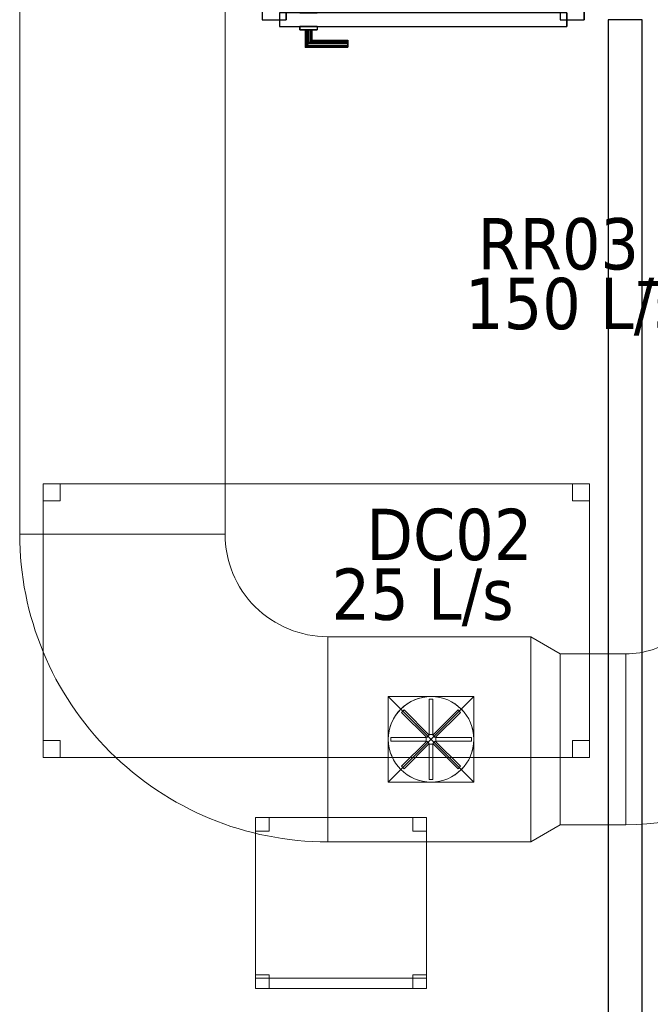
# Model space of a CAD drawing. Header units: metres. Extents: x 391.1 to 427.5, y 12.8 to 28.4.
# Tile 80 of 189: x 407.5 to 409.3, y 14.6 to 17.4. Entities that reach past the tile are written whole.
import ezdxf

# ---------------------------------------------------------------- set-up
doc = ezdxf.new("R2010")
doc.units = ezdxf.units.M
doc.layers.add('01_CARPINTERIA', color=5, linetype='Continuous', lineweight=25, true_color=0x0000ff)
for name, color, linetype, lineweight in [('02_MOBILIARIO', 7, 'Continuous', 18), ('A-DETL-____-MBND', 7, 'Continuous', 18), ('A-DETL-GENF-OTLN', 7, 'Continuous', 18), ('A-WALL-____-MCUT', 7, 'Continuous', 25), ('A-WALL-____-OTLN', 7, 'Continuous', 25), ('M-HVAC-CDFF-IDEN', 7, 'Continuous', 30), ('M-HVAC-DUCT-OTLN', 7, 'Continuous', 18)]:
    doc.layers.add(name, color=color, linetype=linetype, lineweight=lineweight)
doc.styles.add('Tahoma_2', font='tahoma.ttf', dxfattribs={"height": 0.15})

# ---------------------------------------------------------------- blocks, each defined once
blk = doc.blocks.new('Family - Evans PA-152323-03_CLI_AIRE_P0A')
at = {"layer": 'A-WALL-____-MCUT', "color": 253, "true_color": 0xaaaaaa}
for p, q in [((4.209, 0.1), (0, 0.1)), ((0, 0.1), (0, 0)), ((4.209, 0), (4.209, 0.1)), ((0, 0), (4.209, 0))]:
    blk.add_line(p, q, dxfattribs=at)
at = {"layer": 'A-WALL-____-OTLN', "color": 253, "true_color": 0xaaaaaa}
for p, q in [((4.209, 0.1), (0, 0.1)), ((0, 0.1), (0, 0)), ((4.209, 0), (4.209, 0.1)), ((0, 0), (4.209, 0))]:
    blk.add_line(p, q, dxfattribs=at)
at = {"layer": 'A-WALL-____-OTLN', "color": 253, "lineweight": 18, "true_color": 0xaaaaaa}
blk.add_line((0, 0), (4.209, 0), dxfattribs=at)
blk = doc.blocks.new('Family - Cadira d_Oficina_PA-152364-03_CLI_AIRE_P0A')
at = {"layer": 'A-DETL-____-MBND', "color": 253, "true_color": 0xaaaaaa}
for p, q in [((0, 0), (0, 0.5)), ((0, 0.5), (0.5, 0.5)), ((0, 0.5), (0, 0)), ((0.5, 0.5), (0, 0.5)), ((0, 0.5), (0.04, 0.5)), ((0, 0.46), (0, 0.5)), ((0.04, 0.5), (0, 0.5)), ((0, 0.5), (0, 0.46)), ((0.04, 0.5), (0.04, 0.46)), ((0.04, 0.46), (0.04, 0.5)), ((0.46, 0.5), (0.5, 0.5)), ((0.46, 0.46), (0.46, 0.5)), ((0.5, 0.5), (0.46, 0.5)), ((0.46, 0.5), (0.46, 0.46)), ((0.5, 0.5), (0.5, 0.46)), ((0.5, 0.46), (0.5, 0.5)), ((0.5, 0.5), (0.5, 0)), ((0.5, 0), (0.5, 0.5)), ((0.04, 0.46), (0, 0.46)), ((0, 0.46), (0.04, 0.46)), ((0.5, 0.46), (0.46, 0.46)), ((0.46, 0.46), (0.5, 0.46)), ((0, 0.04), (0.04, 0.04)), ((0, 0), (0, 0.04)), ((0.04, 0.04), (0, 0.04)), ((0, 0.04), (0, 0)), ((0, 0.03), (0.5, 0.03)), ((0, 0), (0, 0.03)), ((0.5, 0.03), (0, 0.03)), ((0, 0.03), (0, 0)), ((0.04, 0.04), (0.04, 0)), ((0.04, 0), (0.04, 0.04)), ((0.46, 0.04), (0.5, 0.04)), ((0.46, 0), (0.46, 0.04)), ((0.5, 0.04), (0.46, 0.04)), ((0.46, 0.04), (0.46, 0)), ((0.5, 0.04), (0.5, 0)), ((0.5, 0), (0.5, 0.04)), ((0.5, 0.03), (0.5, 0)), ((0.5, 0), (0.5, 0.03)), ((0.04, 0), (0, 0)), ((0, 0), (0.04, 0)), ((0, 0), (0.5, 0)), ((0.5, 0), (0, 0)), ((0, 0), (0.5, 0)), ((0.5, 0), (0.46, 0)), ((0.46, 0), (0.5, 0)), ((0.5, 0), (0, 0))]:
    blk.add_line(p, q, dxfattribs=at)
blk = doc.blocks.new('Family - Taula 160X80_PA-152467-03_CLI_AIRE_P0A')
at = {"layer": 'A-DETL-____-MBND', "color": 253, "true_color": 0xaaaaaa}
for p, q in [((0, 0.7501), (0, 0.8001)), ((0, 0.8001), (0.05, 0.8001)), ((0.05, 0.8001), (0, 0.8001)), ((0, 0.8001), (0, 0.7501)), ((0, 0), (0, 0.8001)), ((0, 0.8001), (1.5969, 0.8001)), ((1.5969, 0.8001), (0, 0.8001)), ((0, 0.8001), (0, 0)), ((0.05, 0.8001), (0.05, 0.7501)), ((0.05, 0.7501), (0.05, 0.8001)), ((1.5469, 0.7501), (1.5469, 0.8001)), ((1.5469, 0.8001), (1.5969, 0.8001)), ((1.5969, 0.8001), (1.5469, 0.8001)), ((1.5469, 0.8001), (1.5469, 0.7501)), ((1.5969, 0.8001), (1.5969, 0.7501)), ((1.5969, 0.7501), (1.5969, 0.8001)), ((1.5969, 0.8001), (1.5969, 0)), ((1.5969, 0), (1.5969, 0.8001)), ((0.05, 0.7501), (0, 0.7501)), ((0, 0.7501), (0.05, 0.7501)), ((1.5969, 0.7501), (1.5469, 0.7501)), ((1.5469, 0.7501), (1.5969, 0.7501)), ((0, 0), (0, 0.05)), ((0, 0.05), (0.05, 0.05)), ((0.05, 0.05), (0, 0.05)), ((0, 0.05), (0, 0)), ((0.05, 0.05), (0.05, 0)), ((0.05, 0), (0.05, 0.05)), ((1.5469, 0), (1.5469, 0.05)), ((1.5469, 0.05), (1.5969, 0.05)), ((1.5969, 0.05), (1.5469, 0.05)), ((1.5469, 0.05), (1.5469, 0)), ((1.5969, 0.05), (1.5969, 0)), ((1.5969, 0), (1.5969, 0.05)), ((1.5969, 0), (0, 0)), ((0, 0), (1.5969, 0)), ((0.05, 0), (0, 0)), ((0, 0), (0.05, 0)), ((1.5969, 0), (1.5469, 0)), ((1.5469, 0), (1.5969, 0))]:
    blk.add_line(p, q, dxfattribs=at)
blk = doc.blocks.new('Family - LONDR55-XX_ZZ-ARQ-CAA-M3D-Londres55-152563-03_CLI_AIRE_P0A')
at = {"layer": '01_CARPINTERIA', "color": 161, "true_color": 0xaaaaff}
for p, q in [((0.69, 0.1487), (0.69, 0.15)), ((0.69, 0.15), (0.69, 0.1487)), ((0.815, 0.15), (0.69, 0.15)), ((0.69, 0.145), (0.69, 0.1487)), ((0.69, 0.1487), (0.69, 0.145)), ((0.8137, 0.1487), (0.69, 0.1487)), ((0.8137, 0.1487), (0.69, 0.1487)), ((0.69, 0.14), (0.69, 0.145)), ((0.69, 0.145), (0.69, 0.14)), ((0.81, 0.145), (0.69, 0.145)), ((0.81, 0.145), (0.69, 0.145)), ((0.81, 0.145), (0.805, 0.14)), ((0.805, 0.14), (0.81, 0.145)), ((0.8137, 0.1487), (0.81, 0.145)), ((0.81, 0.145), (0.8137, 0.1487)), ((0.81, 0.1), (0.81, 0.145)), ((0.81, 0.1), (0.81, 0.145)), ((0.815, 0.15), (0.8137, 0.1487)), ((0.8137, 0.1487), (0.815, 0.15)), ((0.8137, 0.1), (0.8137, 0.1487)), ((0.8137, 0.1), (0.8137, 0.1487)), ((0.815, 0.1), (0.815, 0.15)), ((0.69, 0.135), (0.69, 0.14)), ((0.69, 0.14), (0.69, 0.135)), ((0.69, 0.14), (0.805, 0.14)), ((0.805, 0.14), (0.69, 0.14)), ((0.69, 0.135), (0.69, 0.1313)), ((0.69, 0.1313), (0.69, 0.135)), ((0.8, 0.135), (0.69, 0.135)), ((0.8, 0.135), (0.69, 0.135)), ((0.69, 0.1313), (0.69, 0.13)), ((0.69, 0.13), (0.69, 0.1313)), ((0.7963, 0.1313), (0.69, 0.1313)), ((0.7963, 0.1313), (0.69, 0.1313)), ((0.795, 0.13), (0.69, 0.13)), ((0.795, 0.13), (0.7963, 0.1313)), ((0.7963, 0.1313), (0.795, 0.13)), ((0.795, 0.1), (0.795, 0.13)), ((0.7963, 0.1313), (0.8, 0.135)), ((0.8, 0.135), (0.7963, 0.1313)), ((0.7963, 0.1), (0.7963, 0.1313)), ((0.7963, 0.1), (0.7963, 0.1313)), ((0.8, 0.135), (0.805, 0.14)), ((0.805, 0.14), (0.8, 0.135)), ((0.8, 0.1), (0.8, 0.135)), ((0.8, 0.1), (0.8, 0.135)), ((0.805, 0.14), (0.805, 0.1)), ((0.805, 0.1), (0.805, 0.14)), ((0.89, 0.09), (0.05, 0.09)), ((0.05, 0.09), (0.05, 0.05)), ((0.89, 0.09), (0.05, 0.09)), ((0.05, 0.05), (0.05, 0.09)), ((0.83, 0.1), (0.78, 0.1)), ((0.78, 0.1), (0.83, 0.1)), ((0.78, 0.09), (0.78, 0.1)), ((0.78, 0.09), (0.78, 0.1)), ((0.83, 0.09), (0.78, 0.09)), ((0.78, 0.09), (0.83, 0.09)), ((0.7963, 0.1), (0.795, 0.1)), ((0.795, 0.1), (0.7963, 0.1)), ((0.8, 0.1), (0.7963, 0.1)), ((0.7963, 0.1), (0.8, 0.1)), ((0.805, 0.1), (0.8, 0.1)), ((0.8, 0.1), (0.805, 0.1)), ((0.81, 0.1), (0.805, 0.1)), ((0.805, 0.1), (0.81, 0.1)), ((0.81, 0.1), (0.8137, 0.1)), ((0.8137, 0.1), (0.81, 0.1)), ((0.8137, 0.1), (0.815, 0.1)), ((0.815, 0.1), (0.8137, 0.1)), ((0.83, 0.09), (0.83, 0.1)), ((0.83, 0.1), (0.83, 0.09)), ((0.89, 0.05), (0.89, 0.09)), ((0.89, 0.05), (0.89, 0.09)), ((0.07, 0.07), (0, 0.07)), ((0, 0.07), (0, 0)), ((0.07, 0.07), (0, 0.07)), ((0, 0), (0, 0.07)), ((0.07, 0), (0.07, 0.07)), ((0.07, 0), (0.07, 0.07)), ((0.94, 0.07), (0.87, 0.07)), ((0.87, 0.07), (0.87, 0)), ((0.94, 0.07), (0.87, 0.07)), ((0.87, 0), (0.87, 0.07)), ((0.94, 0), (0.94, 0.07)), ((0.94, 0), (0.94, 0.07)), ((0.05, 0.05), (0.89, 0.05)), ((0.05, 0.05), (0.89, 0.05)), ((0.78, 0.05), (0.83, 0.05)), ((0.83, 0.05), (0.78, 0.05)), ((0.78, 0.04), (0.78, 0.05)), ((0.78, 0.04), (0.78, 0.05)), ((0.78, 0.04), (0.83, 0.04)), ((0.83, 0.04), (0.78, 0.04)), ((0.7963, 0.04), (0.795, 0.04)), ((0.795, 0.04), (0.7963, 0.04)), ((0.795, 0.01), (0.795, 0.04)), ((0.8, 0.04), (0.7963, 0.04)), ((0.7963, 0.04), (0.8, 0.04)), ((0.7963, 0.0087), (0.7963, 0.04)), ((0.7963, 0.0087), (0.7963, 0.04)), ((0.8, 0.04), (0.805, 0.04)), ((0.805, 0.04), (0.8, 0.04)), ((0.8, 0.005), (0.8, 0.04)), ((0.8, 0.005), (0.8, 0.04)), ((0.805, 0.04), (0.81, 0.04)), ((0.81, 0.04), (0.805, 0.04)), ((0.805, 0.04), (0.805, 0)), ((0.805, 0), (0.805, 0.04)), ((0.81, 0.04), (0.8137, 0.04)), ((0.8137, 0.04), (0.81, 0.04)), ((0.81, -0.005), (0.81, 0.04)), ((0.81, -0.005), (0.81, 0.04)), ((0.8137, 0.04), (0.815, 0.04)), ((0.815, 0.04), (0.8137, 0.04)), ((0.8137, -0.0087), (0.8137, 0.04)), ((0.8137, -0.0087), (0.8137, 0.04)), ((0.815, -0.01), (0.815, 0.04)), ((0.83, 0.04), (0.83, 0.05)), ((0.83, 0.05), (0.83, 0.04)), ((0, 0), (0.07, 0)), ((0, 0), (0.07, 0)), ((0.69, 0.0087), (0.69, 0.01)), ((0.69, 0.01), (0.69, 0.0087)), ((0.69, 0.01), (0.795, 0.01)), ((0.69, 0.005), (0.69, 0.0087)), ((0.69, 0.0087), (0.69, 0.005)), ((0.69, 0.0087), (0.7963, 0.0087)), ((0.69, 0.0087), (0.7963, 0.0087)), ((0.69, 0), (0.69, 0.005)), ((0.69, 0.005), (0.69, 0)), ((0.69, 0.005), (0.8, 0.005)), ((0.69, 0.005), (0.8, 0.005)), ((0.69, -0.005), (0.69, 0)), ((0.69, 0), (0.69, -0.005)), ((0.805, 0), (0.69, 0)), ((0.69, 0), (0.805, 0)), ((0.7963, 0.0087), (0.795, 0.01)), ((0.795, 0.01), (0.7963, 0.0087)), ((0.8, 0.005), (0.7963, 0.0087)), ((0.7963, 0.0087), (0.8, 0.005)), ((0.805, 0), (0.8, 0.005)), ((0.8, 0.005), (0.805, 0)), ((0.805, 0), (0.81, -0.005)), ((0.87, 0), (0.94, 0)), ((0.87, 0), (0.94, 0)), ((0.69, -0.005), (0.69, -0.0087)), ((0.69, -0.0087), (0.69, -0.005)), ((0.69, -0.005), (0.81, -0.005)), ((0.69, -0.005), (0.81, -0.005)), ((0.69, -0.0087), (0.69, -0.01)), ((0.69, -0.01), (0.69, -0.0087)), ((0.69, -0.0087), (0.8137, -0.0087)), ((0.69, -0.0087), (0.8137, -0.0087)), ((0.69, -0.01), (0.815, -0.01)), ((0.81, -0.005), (0.805, 0)), ((0.81, -0.005), (0.8137, -0.0087)), ((0.8137, -0.0087), (0.81, -0.005)), ((0.8137, -0.0087), (0.815, -0.01)), ((0.815, -0.01), (0.8137, -0.0087))]:
    blk.add_line(p, q, dxfattribs=at)
blk = doc.blocks.new('Family - Porta PA-152564-03_CLI_AIRE_P0A')
blk.add_blockref('Family - LONDR55-XX_ZZ-ARQ-CAA-M3D-Londres55-152563-03_CLI_AIRE_P0A', (0, 0))
blk = doc.blocks.new('LONDR55-XX_ZZ-ARQ-CAA-M3D-Londres55_ifc-1-03_CLI_AIRE_P0A')
at = {"layer": '01_CARPINTERIA', "color": 253, "lineweight": 18, "true_color": 0xaaaaaa, "rotation": 180}
blk.add_blockref('Family - Porta PA-152564-03_CLI_AIRE_P0A', (409.1421, 17.5196), dxfattribs=at)
at = {"layer": '02_MOBILIARIO', "color": 253, "lineweight": 18, "true_color": 0xaaaaaa}
for name, p in [('Family - Taula 160X80_PA-152467-03_CLI_AIRE_P0A', (407.5616, 15.2921)), ('Family - Cadira d_Oficina_PA-152364-03_CLI_AIRE_P0A', (408.1819, 14.6163))]:
    blk.add_blockref(name, p, dxfattribs=at)
at = {"layer": 'A-WALL-____-OTLN', "color": 253, "lineweight": 18, "true_color": 0xaaaaaa, "rotation": 90}
blk.add_blockref('Family - Evans PA-152323-03_CLI_AIRE_P0A', (409.3121, 13.2406), dxfattribs=at)
blk = doc.blocks.new('ZYR_03_06_08_01 Difusor Rotacional Circular Impulsió NO PLENUM - DC02-354801-03_CLI_AIRE_P0A')
at = {"layer": 'A-DETL-GENF-OTLN', "color": 143, "true_color": 0x32aad1}
for p, q in [((-0.0052, 0.1179), (0.0052, 0.1179)), ((-0.0052, 0.0138), (-0.0052, 0.1179)), ((0.0052, 0.1179), (0.0052, 0.0138)), ((-0.0862, 0.0788), (-0.0788, 0.0862)), ((-0.0125, 0.0052), (-0.0862, 0.0788)), ((-0.0788, 0.0862), (-0.0052, 0.0125)), ((0.0052, 0.0125), (0.0788, 0.0862)), ((0.0862, 0.0788), (0.0125, 0.0052)), ((0.0788, 0.0862), (0.0862, 0.0788)), ((-0.1179, 0.0052), (-0.0138, 0.0052)), ((-0.1179, -0.0052), (-0.1179, 0.0052)), ((-0.0138, 0.0052), (-0.0138, -0.0052)), ((-0.0052, 0.0125), (-0.0125, 0.0052)), ((0.0052, 0.0138), (-0.0052, 0.0138)), ((0.0125, 0.0052), (0.0052, 0.0125)), ((0.0138, 0.0052), (0.1179, 0.0052)), ((0.0138, -0.0052), (0.0138, 0.0052)), ((0.1179, 0.0052), (0.1179, -0.0052)), ((-0.0138, -0.0052), (-0.1179, -0.0052)), ((-0.0862, -0.0788), (-0.0125, -0.0052)), ((-0.0052, -0.0125), (-0.0788, -0.0862)), ((-0.0125, -0.0052), (-0.0052, -0.0125)), ((-0.0052, -0.0138), (0.0052, -0.0138)), ((-0.0052, -0.1179), (-0.0052, -0.0138)), ((0.0052, -0.0125), (0.0125, -0.0052)), ((0.0788, -0.0862), (0.0052, -0.0125)), ((0.0052, -0.0138), (0.0052, -0.1179)), ((0.0125, -0.0052), (0.0862, -0.0788)), ((0.1179, -0.0052), (0.0138, -0.0052)), ((-0.0788, -0.0862), (-0.0862, -0.0788)), ((0.0862, -0.0788), (0.0788, -0.0862)), ((0.0052, -0.1179), (-0.0052, -0.1179))]:
    blk.add_line(p, q, dxfattribs=at)
blk.add_circle((0, 0), 0.125, dxfattribs=at)
blk = doc.blocks.new('M_Codo rectangular - Radio - 1 W-451468-03_CLI_AIRE_P0A')
at = {"layer": 'M-HVAC-DUCT-OTLN', "color": 143, "true_color": 0x32aad1}
for p, q in [((-0.3, 0.6), (0.3, 0.6)), ((0.3, 0.6), (-0.3, 0.6)), ((-0.6, 0.3), (-0.6, -0.3)), ((-0.6, -0.3), (-0.6, 0.3))]:
    blk.add_line(p, q, dxfattribs=at)
for radius, end in [(0.3, 360), (0.3, 0), (0.9, 0), (0.9, 0)]:
    blk.add_arc((-0.6, 0.6), radius, 270, end, dxfattribs=at)
blk = doc.blocks.new('M_Transición rectangular - Ángulo - 60 grados-451640-03_CLI_AIRE_P0A')
at = {"layer": 'M-HVAC-DUCT-OTLN', "color": 143, "true_color": 0x32aad1}
for p, q in [((0, 0.3), (0, -0.3)), ((0, 0.3), (0.0866, 0.25)), ((0, 0.3), (0.0866, 0.25)), ((0, -0.3), (0, 0.3)), ((0.0866, -0.25), (0.0866, 0.25)), ((0.0866, 0.25), (0.0866, -0.25)), ((0, -0.3), (0.0866, -0.25)), ((0.0866, -0.25), (0, -0.3))]:
    blk.add_line(p, q, dxfattribs=at)
blk = doc.blocks.new('M_Transición de rectangular a redondo - Ángulo - 60 grados-473491-03_CLI_AIRE_P0A')
at = {"layer": 'M-HVAC-DUCT-OTLN', "color": 143, "true_color": 0x32aad1}
for p, q in [((418.3232, 22.6584), (418.3232, 22.7834)), ((418.3232, 22.7834), (418.4482, 22.7834)), ((418.3232, 22.7834), (418.3232, 22.5334)), ((418.5732, 22.7834), (418.3232, 22.7834)), ((418.4482, 22.7834), (418.5732, 22.7834)), ((418.5732, 22.7834), (418.5732, 22.6584)), ((418.5732, 22.5334), (418.5732, 22.7834)), ((418.3232, 22.5334), (418.3232, 22.6584)), ((418.5732, 22.6584), (418.5732, 22.5334)), ((418.4482, 22.5334), (418.3232, 22.5334)), ((418.3232, 22.5334), (418.5732, 22.5334)), ((418.5732, 22.5334), (418.4482, 22.5334))]:
    blk.add_line(p, q, dxfattribs=at)
for start, end in [(90, 180), (0, 90), (180, 270), (270, 0)]:
    blk.add_arc((418.4482, 22.6584), 0.125, start, end, dxfattribs=at)
blk = doc.blocks.new('MEP_15_03 Injerto Conducte - Mínimo-474498-03_CLI_AIRE_P0A')
at = {"layer": 'M-HVAC-DUCT-OTLN', "color": 143, "true_color": 0x32aad1}
for p, q in [((418.5732, 22.7834), (418.3232, 22.7834)), ((418.3232, 22.7834), (418.3232, 22.5334)), ((418.3232, 22.7834), (418.3232, 22.5334)), ((418.5732, 22.7834), (418.3232, 22.7834)), ((418.5732, 22.5334), (418.5732, 22.7834)), ((418.5732, 22.5334), (418.5732, 22.7834)), ((418.3232, 22.5334), (418.5732, 22.5334)), ((418.3232, 22.5334), (418.5732, 22.5334))]:
    blk.add_line(p, q, dxfattribs=at)
blk = doc.blocks.new('M_Codo rectangular - Radio - 1 W-680974-03_CLI_AIRE_P0A')
at = {"layer": 'M-HVAC-DUCT-OTLN', "color": 143, "true_color": 0x32aad1}
for p, q in [((-0.0173, 0.3011), (0.2858, -0.0966)), ((0.2858, -0.0966), (-0.0173, 0.3011)), ((-0.1688, 0.25), (-0.1688, -0.25)), ((-0.1688, -0.25), (-0.1688, 0.25))]:
    blk.add_line(p, q, dxfattribs=at)
for radius in [0.25, 0.25, 0.75, 0.75]:
    blk.add_arc((-0.1688, 0.5), radius, 270, 307.3067, dxfattribs=at)

msp = doc.modelspace()

# ---------------------------------------------------------------- linework, layer by layer
at = {"layer": 'M-HVAC-DUCT-OTLN', "color": 143, "true_color": 0x32aad1}
for p, q in [((407.4932, 15.9451), (407.4932, 19.6057)), ((408.0932, 19.6057), (408.0932, 15.9451)), ((407.4932, 15.9451), (408.0932, 15.9451)), ((408.3932, 15.6451), (408.3932, 15.0451)), ((408.3932, 15.6451), (408.9862, 15.6451)), ((408.9862, 15.6451), (408.9862, 15.0451)), ((409.0728, 15.5951), (409.0728, 15.0951)), ((409.0728, 15.5951), (409.264, 15.5951)), ((409.264, 15.5951), (409.264, 15.0951)), ((408.5701, 15.4701), (408.8201, 15.4701)), ((408.5701, 15.2201), (408.5701, 15.4701)), ((408.8201, 15.2201), (408.5701, 15.4701)), ((408.5701, 15.2201), (408.8201, 15.4701)), ((408.8201, 15.4701), (408.8201, 15.2201)), ((408.8201, 15.2201), (408.5701, 15.2201)), ((409.264, 15.0951), (409.0728, 15.0951)), ((408.9862, 15.0451), (408.3932, 15.0451))]:
    msp.add_line(p, q, dxfattribs=at)

# ---------------------------------------------------------------- block references
at = {"lineweight": 5}
msp.add_blockref('LONDR55-XX_ZZ-ARQ-CAA-M3D-Londres55_ifc-1-03_CLI_AIRE_P0A', (0, 0), dxfattribs=at)
at = {"layer": 'A-DETL-GENF-OTLN', "color": 143, "true_color": 0x32aad1}
msp.add_blockref('ZYR_03_06_08_01 Difusor Rotacional Circular Impulsió NO PLENUM - DC02-354801-03_CLI_AIRE_P0A', (408.6951, 15.3451), dxfattribs=at)
at = {"layer": 'M-HVAC-DUCT-OTLN', "color": 143, "true_color": 0x32aad1}
for name, p, rotation in [('M_Codo rectangular - Radio - 1 W-451468-03_CLI_AIRE_P0A', (407.7932, 15.3451), 270), ('M_Transición de rectangular a redondo - Ángulo - 60 grados-473491-03_CLI_AIRE_P0A', (827.1434, 38.0035), 180), ('MEP_15_03 Injerto Conducte - Mínimo-474498-03_CLI_AIRE_P0A', (827.1434, 38.0035), 180)]:
    msp.add_blockref(name, p, dxfattribs=dict(at, rotation=rotation))
for name, p in [('M_Transición rectangular - Ángulo - 60 grados-451640-03_CLI_AIRE_P0A', (408.9862, 15.3451)), ('M_Codo rectangular - Radio - 1 W-680974-03_CLI_AIRE_P0A', (409.4328, 15.3451))]:
    msp.add_blockref(name, p, dxfattribs=at)

# ---------------------------------------------------------------- texts
at = {"layer": 'M-HVAC-CDFF-IDEN', "char_height": 0.15, "attachment_point": 1, "style": 'Tahoma_2'}
for s, insert, width in [('RR03_H', (408.8316, 16.8694), 0.865822), ('150 L/s', (408.7948, 16.6947), 0.793671), ('DC02', (408.5062, 16.0194), 0.577215), ('25 L/s', (408.4046, 15.8447), 0.661392)]:
    msp.add_mtext(s, dxfattribs=dict(at, insert=insert, width=width))

doc.saveas('drawing.dxf')
